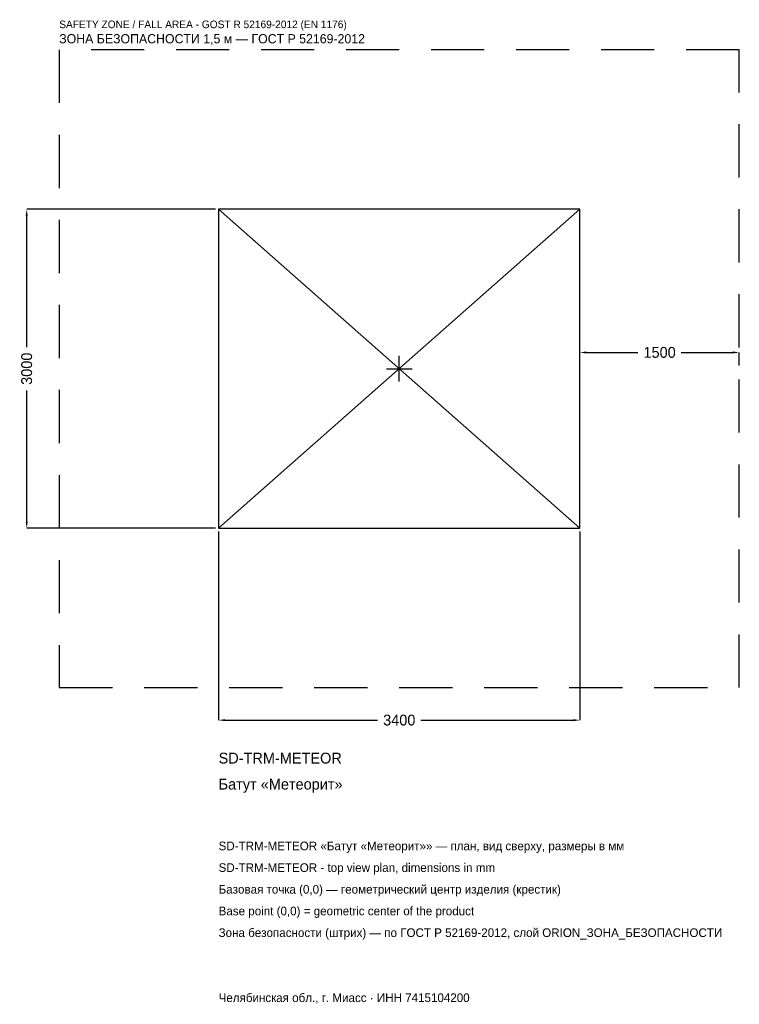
# Model space of a CAD drawing. Header units: metres. Extents: x -3572 to 3200, y -5979 to 3284.
import ezdxf

# ---------------------------------------------------------------- set-up
doc = ezdxf.new("R2010")
doc.units = ezdxf.units.M
doc.linetypes.add('DASHED', pattern=[800, 500, -300])
for name, color, linetype in [('ЗСК_ДАННЫЕ', 3, 'Continuous'), ('ЗСК_ЗОНА_БЕЗОПАСНОСТИ', 1, 'Continuous'), ('ЗСК_КОНТУР', 7, 'Continuous'), ('ЗСК_РАЗМЕРЫ', 8, 'Continuous')]:
    doc.layers.add(name, color=color, linetype=linetype)
doc.dimstyles.new('ORION', dxfattribs={"dimtxt": 102, "dimasz": 61.2, "dimexe": 1.25, "dimexo": 30.6, "dimtad": 1, "dimdec": 0, "dimcen": 2.5, "dimazin": 3, "dimtfac": 1, "dimtmove": 0, "dimatfit": 3})

# ---------------------------------------------------------------- blocks, each defined once
blk = doc.blocks.new('_CLOSEDFILLED')
at = {"color": 0, "linetype": 'BYBLOCK'}
blk.add_solid([(-1, 0.16), (0, 0), (-1, -0.16)], dxfattribs=at)
blk = doc.blocks.new('*D1')
for p, q in [((-1700, -1530.6), (-1700, -3306)), ((1700, -1530.6), (1700, -3306)), ((-1638.8, -3306), (-204, -3306)), ((204, -3306), (1638.8, -3306))]:
    blk.add_line(p, q)
at = {"layer": 'Defpoints'}
for p in [(-1700, -1500), (1700, -1500), (-1700, -3306)]:
    blk.add_point(p, dxfattribs=at)
at = {"layer": 'ЗСК_РАЗМЕРЫ', "xscale": 61.199999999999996, "yscale": 61.199999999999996, "rotation": 180}
blk.add_blockref('_CLOSEDFILLED', (-1700, -3306), dxfattribs=at)
at = {"layer": 'ЗСК_РАЗМЕРЫ', "xscale": 61.199999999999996, "yscale": 61.199999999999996}
blk.add_blockref('_CLOSEDFILLED', (1700, -3306), dxfattribs=at)
at = {"layer": 'ЗСК_РАЗМЕРЫ', "insert": (0, -3306), "char_height": 102, "attachment_point": 5}
blk.add_mtext('3400', dxfattribs=at)
blk = doc.blocks.new('*D2')
for p, q in [((-1730.6, 1500), (-3506, 1500)), ((-3506, 204), (-3506, 1438.8)), ((-3506, -1438.8), (-3506, -204)), ((-1730.6, -1500), (-3506, -1500))]:
    blk.add_line(p, q)
at = {"layer": 'Defpoints'}
for p in [(-1700, 1500), (-3506, -1500), (-1700, -1500)]:
    blk.add_point(p, dxfattribs=at)
at = {"layer": 'ЗСК_РАЗМЕРЫ', "xscale": 61.199999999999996, "yscale": 61.199999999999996}
for p, rotation in [((-3506, 1500), 90), ((-3506, -1500), 270)]:
    blk.add_blockref('_CLOSEDFILLED', p, dxfattribs=dict(at, rotation=rotation))
at = {"layer": 'ЗСК_РАЗМЕРЫ', "insert": (-3506, 0), "char_height": 102, "attachment_point": 5, "rotation": 90}
blk.add_mtext('3000', dxfattribs=at)
blk = doc.blocks.new('*D3')
for p, q in [((1700, 30.6), (1700, 153)), ((1761.2, 153), (2246, 153)), ((2654, 153), (3138.8, 153)), ((3200, 30.6), (3200, 153))]:
    blk.add_line(p, q)
at = {"layer": 'Defpoints'}
for p in [(1700, 153), (1700, 0), (3200, 0)]:
    blk.add_point(p, dxfattribs=at)
at = {"layer": 'ЗСК_РАЗМЕРЫ', "xscale": 61.199999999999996, "yscale": 61.199999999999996, "rotation": 180}
blk.add_blockref('_CLOSEDFILLED', (1700, 153), dxfattribs=at)
at = {"layer": 'ЗСК_РАЗМЕРЫ', "xscale": 61.199999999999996, "yscale": 61.199999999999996}
blk.add_blockref('_CLOSEDFILLED', (3200, 153), dxfattribs=at)
at = {"layer": 'ЗСК_РАЗМЕРЫ', "insert": (2450, 153), "char_height": 102, "attachment_point": 5}
blk.add_mtext('1500', dxfattribs=at)
blk = doc.blocks.new('ОРИОН SD-TRM-METEOR Батут Метеорит')
at = {"layer": 'ЗСК_ЗОНА_БЕЗОПАСНОСТИ', "linetype": 'DASHED'}
blk.add_lwpolyline([(-3200, -3000), (3200, -3000), (3200, 3000), (-3200, 3000)], close=True, dxfattribs=at)
at = {"layer": 'ЗСК_КОНТУР'}
for p, q in [((-1700, -1500), (1700, 1500)), ((-1700, 1500), (1700, -1500))]:
    blk.add_line(p, q, dxfattribs=at)
blk.add_lwpolyline([(-1700, -1500), (1700, -1500), (1700, 1500), (-1700, 1500)], close=True, dxfattribs=at)
at = {"layer": 'ЗСК_РАЗМЕРЫ'}
for p, q in [((0, -120), (0, 120)), ((-120, 0), (120, 0))]:
    blk.add_line(p, q, dxfattribs=at)
at = {"layer": 'ЗСК_ДАННЫЕ'}
for tag, p in [('АРТИКУЛ', (-1700, -3714)), ('НАИМЕНОВАНИЕ', (-1700, -3958.8))]:
    blk.add_attdef(tag, p, '', height=102, dxfattribs=at)
at = {"layer": 'ЗСК_ДАННЫЕ', "flags": 1}
for tag, p in [('ПРОИЗВОДИТЕЛЬ', (-1700, -4203.6)), ('ТЕЛЕФОН', (-1700, -4448.4)), ('САЙТ', (-1700, -4938)), ('АДРЕС', (-1700, -5182.8)), ('РЕКВИЗИТЫ', (-1700, -5427.6)), ('ГАБАРИТЫ', (-1700, -5672.4)), ('ЗОНА_БЕЗОПАСНОСТИ', (-1700, -5917.2))]:
    blk.add_attdef(tag, p, '', height=102, dxfattribs=at)
at = {"layer": 'ЗСК_ЗОНА_БЕЗОПАСНОСТИ', "color": 1}
for s, height, p in [('SAFETY ZONE / FALL AREA - GOST R 52169-2012 (EN 1176)', 71.4, (-3200, 3204)), ('ЗОНА БЕЗОПАСНОСТИ 1,5 м — ГОСТ Р 52169-2012', 86.7, (-3200, 3061.2))]:
    blk.add_text(s, height=height, dxfattribs=at).set_placement(p)
at = {"layer": 'ЗСК_РАЗМЕРЫ'}
dim = blk.add_linear_dim(base=(-3506, -1500), p1=(-1700, -1500), p2=(-1700, 1500), angle=90, dimstyle='ORION', dxfattribs=at)
dim.commit()
dim.dimension.update_dxf_attribs({"geometry": '*D2', "text_midpoint": (-3506, 0)})
for base, p1, p2, picture, middle in [((1700, 153), (1700, 0), (3200, 0), '*D3', (2450, 153)), ((-1700, -3306), (-1700, -1500), (1700, -1500), '*D1', (0, -3306))]:
    dim = blk.add_linear_dim(base=base, p1=p1, p2=p2, dimstyle='ORION', dxfattribs=at)
    dim.commit()
    dim.dimension.update_dxf_attribs({"geometry": picture, "text_midpoint": middle})

msp = doc.modelspace()

# ---------------------------------------------------------------- block references
msp.add_blockref('ОРИОН SD-TRM-METEOR Батут Метеорит', (0, 0)).add_auto_attribs({'АРТИКУЛ': 'SD-TRM-METEOR', 'НАИМЕНОВАНИЕ': 'Батут «Метеорит»'})

# ---------------------------------------------------------------- texts
at = {"layer": 'ЗСК_ДАННЫЕ', "color": 3}
for s, p in [('SD-TRM-METEOR «Батут «Метеорит»» — план, вид сверху, размеры в мм', (-1700, -4530)), ('SD-TRM-METEOR - top view plan, dimensions in mm', (-1700, -4734)), ('Челябинская обл., г. Миасс · ИНН 7415104200', (-1700, -5958))]:
    msp.add_text(s, height=81.6, dxfattribs=at).set_placement(p)
at = {"layer": 'ЗСК_ДАННЫЕ', "color": 7}
for s, p in [('Базовая точка (0,0) — геометрический центр изделия (крестик)', (-1700, -4938)), ('Base point (0,0) = geometric center of the product', (-1700, -5142))]:
    msp.add_text(s, height=81.6, dxfattribs=at).set_placement(p)
at = {"layer": 'ЗСК_ДАННЫЕ', "color": 1}
msp.add_text('Зона безопасности (штрих) — по ГОСТ Р 52169-2012, слой ORION_ЗОНА_БЕЗОПАСНОСТИ', height=81.6, dxfattribs=at).set_placement((-1700, -5346))

doc.saveas('drawing.dxf')
